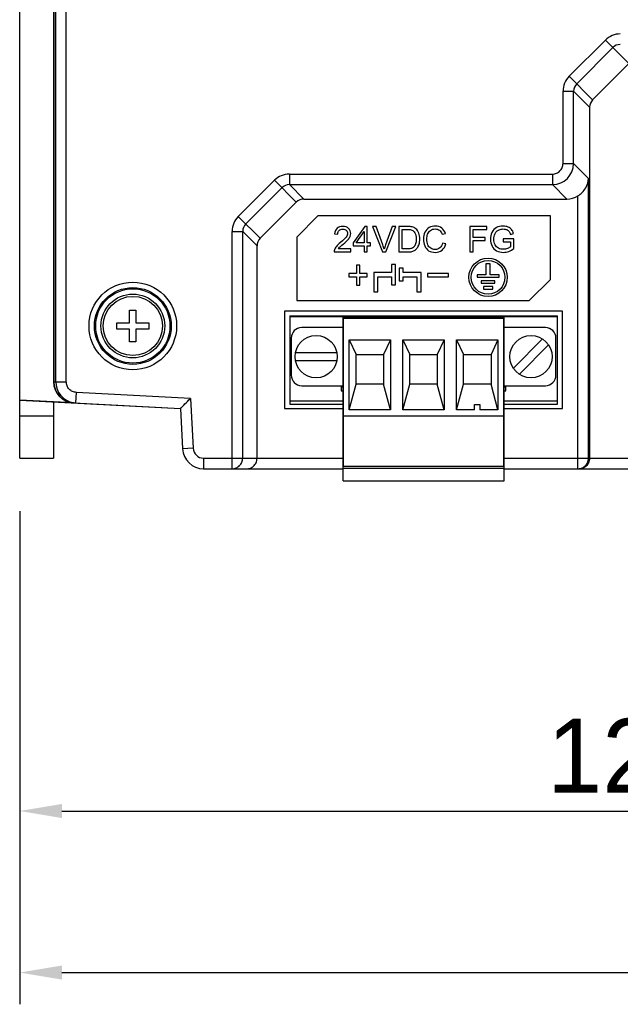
# Model space of a CAD drawing. Header units: millimetres. Extents: x 0 to 841, y 0 to 595.
# Tile 3 of 59: x 230 to 287, y 193 to 286. Entities that reach past the tile are written whole.
import ezdxf

# ---------------------------------------------------------------- set-up
doc = ezdxf.new("R2010")
doc.units = ezdxf.units.MM
doc.header["$LTSCALE"] = 65.395
doc.header["$PDMODE"] = 3
doc.header["$PDSIZE"] = 0.01
doc.layers.get('0').update_dxf_attribs({"linetype": 'CONTINUOUS'})
doc.layers.get('Defpoints').update_dxf_attribs({"linetype": 'CONTINUOUS'})
for name, color, linetype in [('3D-TOPRH-WS-SHAPE', 7, 'CONTINUOUS'), ('BODY_CASE-WS-SHAPE', 7, 'CONTINUOUS'), ('DIN_RAIL_LOCK-SHAPE', 7, 'CONTINUOUS'), ('ISO7045-M3X10-4_8-SHAPE', 7, 'CONTINUOUS'), ('SIDE_CASE-WS-RH-SHAPE', 7, 'CONTINUOUS'), ('TERMINAL_BLOCK-SHAPE', 7, 'CONTINUOUS'), ('TERMINAL_BLOCK_MALE_508-SHAPE', 7, 'CONTINUOUS')]:
    doc.layers.add(name, color=color, linetype=linetype)
doc.styles.get("Standard").update_dxf_attribs({"font": 'GOTHIC.TTF'})
doc.dimstyles.new('WALL', dxfattribs={"dimtxt": 7, "dimasz": 4, "dimexe": 3, "dimexo": 5, "dimgap": 1.5, "dimtad": 1, "dimtoh": 1, "dimdsep": 46, "dimtxsty": 'Standard', "dimcen": 0, "dimadec": 0, "dimazin": 0, "dimtp": 0.001, "dimtm": 0.001, "dimtfac": 1, "dimtofl": 0, "dimtmove": 0, "dimatfit": 3, "dimfxl": 1, "dimtolj": 1, "dimarcsym": 0})

# ---------------------------------------------------------------- blocks, each defined once
blk = doc.blocks.new('*D1')
at = {"color": 0, "lineweight": -2, "transparency": 16777216}
for p, q in [((353.613, 240.305), (353.613, 207.948)), ((230.413, 239.305), (230.413, 207.948)), ((234.413, 210.948), (349.613, 210.948))]:
    blk.add_line(p, q, dxfattribs=at)
at = {"color": 0, "transparency": 16777216}
for points in [[(234.413, 211.615), (234.413, 210.281), (230.413, 210.948)], [(349.613, 211.615), (349.613, 210.281), (353.613, 210.948)]]:
    blk.add_solid(points, dxfattribs=at)
at = {"layer": 'Defpoints', "color": 0, "transparency": 16777216}
for p in [(353.613, 245.305), (230.413, 244.305), (353.613, 210.948)]:
    blk.add_point(p, dxfattribs=at)
at = {"color": 0, "transparency": 16777216, "insert": (292.013, 216.124), "char_height": 7, "attachment_point": 5}
blk.add_mtext('\\A1;123.2', dxfattribs=at)
blk = doc.blocks.new('*D11')
at = {"color": 0, "lineweight": -2, "transparency": 16777216}
for p, q in [((375.913, 276.505), (375.913, 192.674)), ((230.413, 224.031), (230.413, 192.674)), ((234.413, 195.674), (371.913, 195.674))]:
    blk.add_line(p, q, dxfattribs=at)
at = {"color": 0, "transparency": 16777216}
for points in [[(234.413, 196.341), (234.413, 195.007), (230.413, 195.674)], [(371.913, 196.341), (371.913, 195.007), (375.913, 195.674)]]:
    blk.add_solid(points, dxfattribs=at)
at = {"layer": 'Defpoints', "color": 0, "transparency": 16777216}
for p in [(375.913, 281.505), (230.413, 229.031), (375.913, 195.674)]:
    blk.add_point(p, dxfattribs=at)
at = {"color": 0, "transparency": 16777216, "insert": (303.163, 200.85), "char_height": 7, "attachment_point": 5}
blk.add_mtext('\\A1;145.5', dxfattribs=at)

msp = doc.modelspace()

# ---------------------------------------------------------------- linework, layer by layer
at = {"layer": '3D-TOPRH-WS-SHAPE', "color": 7, "linetype": 'Continuous'}
for p, q in [((233.613, 360.305), (233.613, 251.532)), ((233.639, 360.281), (233.639, 251.531)), ((233.825, 251.521), (233.825, 360.095)), ((234.824, 251.521), (234.824, 360.095)), ((230.413, 244.305), (230.413, 291.4)), ((282.387, 280.41), (285.808, 283.831)), ((283.092, 279.705), (286.513, 283.126)), ((288.026, 281.613), (285.808, 283.831)), ((288.026, 281.613), (284.605, 278.192)), ((282.387, 280.41), (284.605, 278.192)), ((281.802, 272.162), (281.802, 278.998)), ((281.802, 278.998), (282.801, 278.998)), ((282.801, 272.162), (282.801, 278.998)), ((282.801, 278.998), (284.313, 277.485)), ((284.313, 277.485), (284.313, 244.305)), ((281.802, 272.162), (282.801, 272.162)), ((282.801, 272.162), (284.211, 270.753)), ((255.922, 271.164), (255.922, 270.165)), ((255.922, 271.164), (280.804, 271.164)), ((280.804, 271.164), (280.804, 270.165)), ((251.089, 267.158), (254.51, 270.579)), ((256.576, 268.513), (254.51, 270.579)), ((257.282, 268.805), (255.922, 270.165)), ((255.922, 270.165), (280.804, 270.165)), ((280.804, 270.165), (282.164, 268.805)), ((284.211, 244.305), (284.211, 270.753)), ((251.794, 266.453), (255.215, 269.874)), ((283.212, 243.305), (283.212, 269.102)), ((256.576, 268.513), (253.155, 265.092)), ((257.282, 268.805), (282.164, 268.805)), ((251.089, 267.158), (253.155, 265.092)), ((256.613, 265.205), (258.613, 267.205)), ((280.613, 267.205), (258.613, 267.205)), ((280.613, 261.205), (280.613, 267.205)), ((250.504, 243.305), (250.504, 265.746)), ((250.504, 265.746), (251.503, 265.746)), ((251.503, 244.305), (251.503, 265.746)), ((251.503, 265.746), (252.863, 264.385)), ((260.198, 265.521), (260.501, 265.49)), ((263.044, 266.205), (261.948, 264.65)), ((262.238, 264.65), (262.989, 265.732)), ((262.989, 265.732), (262.989, 264.65)), ((263.284, 266.205), (263.044, 266.205)), ((263.284, 264.65), (263.284, 266.205)), ((263.785, 266.205), (264.715, 263.805)), ((264.129, 266.205), (263.785, 266.205)), ((264.753, 264.461), (264.129, 266.205)), ((265.656, 266.205), (265.008, 264.461)), ((265.041, 263.805), (265.98, 266.205)), ((265.98, 266.205), (265.656, 266.205)), ((266.265, 266.205), (266.265, 263.805)), ((267.092, 266.205), (266.265, 266.205)), ((266.583, 264.088), (266.583, 265.922)), ((266.583, 265.922), (267.087, 265.922)), ((270.363, 265.473), (270.676, 265.547)), ((272.987, 266.205), (272.987, 263.805)), ((274.606, 266.205), (272.987, 266.205)), ((273.305, 265.178), (273.305, 265.922)), ((273.305, 265.922), (274.606, 265.922)), ((274.606, 265.922), (274.606, 266.205)), ((276.836, 265.455), (277.123, 265.534)), ((252.863, 244.305), (252.863, 264.385)), ((256.613, 265.205), (256.613, 259.205)), ((261.948, 264.65), (261.948, 264.38)), ((261.948, 264.38), (262.989, 264.38)), ((262.989, 264.65), (262.238, 264.65)), ((262.989, 264.38), (262.989, 263.805)), ((263.608, 264.65), (263.284, 264.65)), ((263.284, 263.805), (263.284, 264.38)), ((263.284, 264.38), (263.608, 264.38)), ((263.608, 264.38), (263.608, 264.65)), ((270.717, 264.566), (270.399, 264.646)), ((274.431, 265.178), (273.305, 265.178)), ((273.305, 263.805), (273.305, 264.895)), ((273.305, 264.895), (274.431, 264.895)), ((274.431, 264.895), (274.431, 265.178)), ((277.159, 265.029), (276.142, 265.028)), ((276.142, 265.028), (276.142, 264.746)), ((276.142, 264.746), (276.848, 264.746)), ((276.848, 264.746), (276.848, 264.299)), ((277.159, 264.139), (277.159, 265.029)), ((260.143, 263.805), (261.729, 263.805)), ((261.729, 264.088), (260.552, 264.088)), ((261.729, 263.805), (261.729, 264.088)), ((262.989, 263.805), (263.284, 263.805)), ((264.715, 263.805), (265.041, 263.805)), ((266.265, 263.805), (267.131, 263.805)), ((267.095, 264.088), (266.583, 264.088)), ((272.987, 263.805), (273.305, 263.805)), ((262.253, 262.55), (262.253, 261.762)), ((262.573, 262.55), (262.253, 262.55)), ((262.573, 261.762), (262.573, 262.55)), ((265.573, 262.622), (265.573, 261.862)), ((265.973, 262.622), (265.573, 262.622)), ((265.973, 260.702), (265.973, 262.622)), ((274.513, 262.692), (274.513, 261.645)), ((274.913, 262.692), (274.513, 262.692)), ((274.913, 261.645), (274.913, 262.692)), ((261.533, 261.762), (261.533, 261.442)), ((262.253, 261.762), (261.533, 261.762)), ((263.293, 261.762), (262.573, 261.762)), ((263.293, 261.442), (263.293, 261.762)), ((263.893, 261.862), (263.893, 260.022)), ((265.573, 261.862), (263.893, 261.862)), ((266.293, 262.262), (266.293, 261.062)), ((266.693, 262.262), (266.293, 262.262)), ((266.693, 261.862), (266.693, 262.262)), ((268.373, 261.862), (266.693, 261.862)), ((268.373, 260.022), (268.373, 261.862)), ((268.973, 261.762), (268.973, 261.442)), ((270.973, 261.762), (268.973, 261.762)), ((270.973, 261.442), (270.973, 261.762)), ((273.673, 261.645), (273.673, 261.405)), ((274.513, 261.645), (273.673, 261.645)), ((275.753, 261.645), (274.913, 261.645)), ((275.753, 261.405), (275.753, 261.645)), ((261.533, 261.442), (262.253, 261.442)), ((262.253, 261.442), (262.253, 260.654)), ((262.253, 260.654), (262.573, 260.654)), ((262.573, 260.654), (262.573, 261.442)), ((262.573, 261.442), (263.293, 261.442)), ((264.293, 260.022), (264.293, 261.462)), ((264.293, 261.462), (265.573, 261.462)), ((265.573, 261.462), (265.573, 260.702)), ((265.573, 260.702), (265.973, 260.702)), ((266.293, 261.062), (266.693, 261.062)), ((266.693, 261.062), (266.693, 261.462)), ((266.693, 261.462), (267.973, 261.462)), ((267.973, 261.462), (267.973, 260.022)), ((268.973, 261.442), (270.973, 261.442)), ((273.673, 261.405), (275.753, 261.405)), ((274.073, 261.085), (274.073, 260.845)), ((275.353, 261.085), (274.073, 261.085)), ((274.073, 260.845), (275.353, 260.845)), ((275.353, 260.845), (275.353, 261.085)), ((280.613, 261.205), (278.613, 259.205)), ((263.893, 260.022), (264.293, 260.022)), ((267.973, 260.022), (268.373, 260.022)), ((274.273, 260.525), (274.273, 260.285)), ((275.153, 260.525), (274.273, 260.525)), ((274.273, 260.285), (275.153, 260.285)), ((275.153, 260.285), (275.153, 260.525)), ((256.613, 259.205), (278.613, 259.205)), ((240.813, 257.105), (240.813, 258.305)), ((240.813, 258.305), (241.413, 258.305)), ((241.413, 258.305), (241.413, 257.105)), ((255.463, 258.205), (255.463, 249.005)), ((281.763, 258.205), (255.463, 258.205)), ((281.763, 249.005), (281.763, 258.205)), ((239.613, 256.505), (239.613, 257.105)), ((239.613, 257.105), (240.813, 257.105)), ((241.413, 257.105), (242.613, 257.105)), ((242.613, 257.105), (242.613, 256.505)), ((255.953, 257.755), (255.953, 249.405)), ((255.953, 257.755), (281.273, 257.755)), ((255.953, 257.705), (281.273, 257.705)), ((260.993, 242.155), (260.993, 257.655)), ((260.993, 257.655), (276.233, 257.655)), ((261.033, 243.505), (261.033, 257.505)), ((276.193, 257.505), (261.033, 257.505)), ((276.193, 243.505), (276.193, 257.505)), ((276.233, 242.155), (276.233, 257.655)), ((281.273, 249.405), (281.273, 257.755)), ((240.813, 256.505), (239.613, 256.505)), ((240.813, 255.305), (240.813, 256.505)), ((241.413, 256.505), (241.413, 255.305)), ((242.613, 256.505), (241.413, 256.505)), ((260.993, 256.655), (257.093, 256.655)), ((280.133, 256.655), (276.233, 256.655)), ((241.413, 255.305), (240.813, 255.305)), ((256.093, 255.655), (256.093, 252.155)), ((261.578, 248.88), (261.578, 255.505)), ((261.578, 255.505), (262.233, 254.105)), ((261.578, 255.505), (265.488, 255.505)), ((265.488, 255.505), (264.833, 254.105)), ((265.488, 255.505), (265.488, 248.88)), ((266.658, 255.505), (267.313, 254.105)), ((266.658, 248.88), (266.658, 255.505)), ((266.658, 255.505), (270.568, 255.505)), ((270.568, 255.505), (269.913, 254.105)), ((270.568, 255.505), (270.568, 248.88)), ((271.738, 255.505), (272.393, 254.105)), ((271.738, 248.88), (271.738, 255.505)), ((271.738, 255.505), (275.648, 255.505)), ((275.648, 255.505), (274.993, 254.105)), ((275.648, 255.505), (275.648, 248.88)), ((279.876, 255.573), (277.104, 252.802)), ((281.133, 252.155), (281.133, 255.655)), ((256.493, 254.305), (260.412, 254.305)), ((277.67, 252.236), (280.441, 255.008)), ((260.412, 253.505), (256.493, 253.505)), ((262.233, 251.305), (262.233, 254.105)), ((262.233, 254.105), (264.833, 254.105)), ((264.833, 254.105), (264.833, 251.305)), ((267.313, 251.305), (267.313, 254.105)), ((267.313, 254.105), (269.913, 254.105)), ((269.913, 254.105), (269.913, 251.305)), ((272.393, 251.305), (272.393, 254.105)), ((272.393, 254.105), (274.993, 254.105)), ((274.993, 254.105), (274.993, 251.305)), ((233.639, 251.531), (233.825, 251.521)), ((233.825, 251.521), (234.824, 251.521)), ((235.721, 249.523), (235.773, 250.522)), ((246.564, 249.956), (235.773, 250.522)), ((257.093, 251.155), (260.993, 251.155)), ((260.833, 251.155), (260.833, 250.683)), ((260.993, 251.005), (260.833, 251.005)), ((260.833, 250.683), (260.993, 250.683)), ((261.578, 248.88), (262.233, 251.305)), ((264.833, 251.305), (262.233, 251.305)), ((265.488, 248.88), (264.833, 251.305)), ((266.658, 248.88), (267.313, 251.305)), ((269.913, 251.305), (267.313, 251.305)), ((270.568, 248.88), (269.913, 251.305)), ((271.738, 248.88), (272.393, 251.305)), ((274.993, 251.305), (272.393, 251.305)), ((275.648, 248.88), (274.993, 251.305)), ((276.233, 251.155), (280.133, 251.155)), ((276.393, 251.005), (276.233, 251.005)), ((276.233, 250.683), (276.393, 250.683)), ((276.393, 250.683), (276.393, 251.155)), ((230.413, 249.802), (245.613, 249.005)), ((233.613, 249.634), (233.613, 244.305)), ((245.613, 249.005), (246.564, 249.956)), ((246.564, 249.956), (246.811, 245.253)), ((255.953, 249.726), (260.993, 249.726)), ((276.233, 249.726), (281.273, 249.726)), ((245.613, 249.005), (245.812, 245.2)), ((255.463, 249.005), (260.993, 249.005)), ((255.953, 249.405), (260.993, 249.405)), ((265.488, 248.88), (261.578, 248.88)), ((270.568, 248.88), (266.658, 248.88)), ((273.443, 248.88), (271.738, 248.88)), ((273.443, 248.88), (273.443, 249.38)), ((273.443, 249.38), (273.943, 249.38)), ((273.943, 249.38), (273.943, 248.88)), ((275.648, 248.88), (273.943, 248.88)), ((276.233, 249.405), (281.273, 249.405)), ((276.233, 249.005), (281.763, 249.005)), ((230.413, 248.305), (233.613, 248.305)), ((276.193, 248.28), (261.033, 248.28)), ((246.811, 245.253), (245.812, 245.2)), ((230.413, 244.305), (233.613, 244.305)), ((247.81, 244.305), (247.81, 243.305)), ((247.81, 244.305), (260.993, 244.305)), ((276.233, 244.305), (292.909, 244.305)), ((247.81, 243.305), (260.993, 243.305)), ((260.993, 243.355), (276.233, 243.355)), ((276.193, 243.505), (261.033, 243.505)), ((276.233, 243.305), (351.613, 243.305)), ((260.993, 242.155), (276.233, 242.155))]:
    msp.add_line(p, q, dxfattribs=at)
for points in [[(245.846, 249.238), (245.934, 249.326), (246.036, 249.428), (246.151, 249.542), (246.277, 249.669), (246.415, 249.808), (246.564, 249.956)], [(245.613, 249.005), (245.618, 249.011), (245.637, 249.029), (245.668, 249.06), (245.713, 249.106)]]:
    msp.add_lwpolyline(points, dxfattribs=at)
for centre, radius in [((274.713, 261.405), 1.816), ((274.713, 261.405), 1.6), ((241.113, 256.805), 4.144), ((241.113, 256.805), 3.631), ((241.113, 256.805), 3.513), ((241.113, 256.805), 3.013), ((241.113, 256.805), 2.8), ((258.453, 253.905), 2), ((278.773, 253.905), 2)]:
    msp.add_circle(centre, radius, dxfattribs=at)
for centre, radius, start, end in [((287.22, 282.418), 1.997, 89.98057, 134.98697), ((287.217, 282.421), 0.996, 89.78555, 134.96071), ((283.799, 278.998), 1.997, 135.01302, 180.01944), ((283.797, 279.001), 0.996, 135.03928, 180.21446), ((280.801, 272.165), 2, 270.0787, 359.9213), ((255.922, 269.166), 1.997, 89.98057, 134.98697), ((255.919, 269.169), 0.996, 89.78555, 134.96071), ((252.501, 265.746), 1.997, 135.01302, 180.01944), ((252.499, 265.749), 0.996, 135.03928, 180.21446), ((258.959, 262.386), 6.154, 15.86674, 19.70918), ((257.093, 255.655), 1, 90, 180), ((280.133, 255.655), 1, 0, 90), ((235.613, 251.532), 2, 180, 267), ((235.825, 251.521), 2, 179.99569, 260.44213), ((257.093, 252.155), 1, 180, 270), ((280.133, 252.155), 1, 270, 0), ((235.826, 251.522), 2.001, 260.43471, 266.98949), ((247.81, 245.305), 2, 183, 270), ((247.81, 245.305), 1, 183, 270), ((283.212, 244.304), 0.999, 270.01856, 278.63432)]:
    msp.add_arc(centre, radius, start, end, dxfattribs=at)
for centre, major_axis, ratio, start_param, end_param in [((285.314, 277.483), (0.709, -0.709), 0.997265, 3.141593, 3.925621), ((282.158, 270.808), (1.418, -1.418), 0.997265, -0.784029, -0.23268), ((257.285, 267.804), (-0.709, 0.709), 0.997265, -0.784029, 0), ((253.864, 264.383), (0.709, -0.709), 0.997265, 3.141593, 3.925621), ((235.642, 251.53), (2, -0.105), 0.998626, -3.089305, -1.570796)]:
    msp.add_ellipse(centre, major_axis=major_axis, ratio=ratio, start_param=start_param, end_param=end_param, dxfattribs=at)
for points, knots in [([(280.804, 271.164), (280.933, 271.164), (281.196, 271.215), (281.528, 271.438), (281.75, 271.77), (281.802, 272.032), (281.802, 272.162)], [0, 0, 0, 0, 0.249977, 0.499929, 0.749902, 1, 1, 1, 1]), ([(283.212, 269.102), (283.512, 269.287), (284.002, 269.779), (284.199, 270.442), (284.211, 270.753)], [0, 0, 0, 0, 0.53182, 1, 1, 1, 1]), ([(235.773, 250.522), (235.647, 250.529), (235.396, 250.59), (235.082, 250.816), (234.873, 251.141), (234.824, 251.395), (234.824, 251.521)], [0, 0, 0, 0, 0.250056, 0.500082, 0.750028, 1, 1, 1, 1]), ([(250.504, 243.305), (250.634, 243.305), (250.897, 243.357), (251.229, 243.58), (251.451, 243.912), (251.503, 244.175), (251.503, 244.305)], [0, 0, 0, 0, 0.249848, 0.499768, 0.749818, 1, 1, 1, 1]), ([(251.914, 243.305), (252.022, 243.305), (252.249, 243.346), (252.559, 243.538), (252.801, 243.868), (252.863, 244.154), (252.863, 244.305)], [0, 0, 0, 0, 0.213887, 0.442709, 0.702893, 1, 1, 1, 1]), ([(283.362, 243.316), (283.478, 243.334), (283.706, 243.412), (283.985, 243.639), (284.168, 243.95), (284.211, 244.187), (284.211, 244.305)], [0, 0, 0, 0, 0.249906, 0.499839, 0.749865, 1, 1, 1, 1]), ([(284.313, 244.305), (284.313, 244.154), (284.251, 243.868), (284.009, 243.538), (283.699, 243.346), (283.472, 243.305), (283.364, 243.305)], [0, 0, 0, 0, 0.297181, 0.557343, 0.786146, 1, 1, 1, 1])]:
    msp.add_open_spline(points, degree=3, knots=knots, dxfattribs=at)
for points in [[(269.728, 266.246), (269.515, 266.246), (269.322, 266.197), (269.145, 266.1)], [(270.333, 266.062), (270.17, 266.184), (269.967, 266.246), (269.728, 266.246)], [(276.14, 266.246), (275.901, 266.246), (275.69, 266.197), (275.507, 266.099)], [(276.61, 266.161), (276.469, 266.216), (276.314, 266.246), (276.14, 266.246)], [(260.432, 266.037), (260.296, 265.918), (260.218, 265.747), (260.198, 265.521)], [(260.977, 266.215), (260.748, 266.215), (260.567, 266.154), (260.432, 266.037)], [(260.501, 265.49), (260.501, 265.64), (260.545, 265.758), (260.63, 265.843)], [(260.63, 265.843), (260.716, 265.928), (260.828, 265.971), (260.971, 265.971)], [(260.971, 265.971), (261.105, 265.971), (261.213, 265.93), (261.297, 265.85)], [(261.524, 266.023), (261.39, 266.151), (261.207, 266.215), (260.977, 266.215)], [(261.423, 265.555), (261.423, 265.444), (261.377, 265.324), (261.285, 265.2)], [(261.297, 265.85), (261.38, 265.769), (261.423, 265.671), (261.423, 265.555)], [(261.726, 265.548), (261.726, 265.737), (261.659, 265.896), (261.524, 266.023)], [(261.667, 265.265), (261.706, 265.357), (261.726, 265.452), (261.726, 265.548)], [(267.087, 265.922), (267.275, 265.922), (267.413, 265.905), (267.498, 265.872)], [(267.519, 266.17), (267.421, 266.193), (267.279, 266.205), (267.092, 266.205)], [(267.498, 265.872), (267.616, 265.827), (267.716, 265.735), (267.798, 265.601)], [(267.871, 265.998), (267.773, 266.081), (267.657, 266.138), (267.519, 266.17)], [(267.798, 265.601), (267.88, 265.467), (267.922, 265.273), (267.922, 265.023)], [(268.155, 265.588), (268.092, 265.755), (267.997, 265.891), (267.871, 265.998)], [(268.25, 265.018), (268.25, 265.231), (268.217, 265.421), (268.155, 265.588)], [(268.737, 265.676), (268.642, 265.49), (268.595, 265.272), (268.595, 265.023)], [(269.145, 266.1), (268.968, 266.004), (268.832, 265.863), (268.737, 265.676)], [(268.922, 265.025), (268.922, 265.182), (268.947, 265.336), (268.997, 265.485)], [(268.997, 265.485), (269.047, 265.634), (269.134, 265.753), (269.258, 265.842)], [(269.258, 265.842), (269.382, 265.93), (269.536, 265.974), (269.721, 265.974)], [(269.721, 265.974), (269.882, 265.974), (270.014, 265.933), (270.12, 265.854)], [(270.12, 265.854), (270.225, 265.774), (270.307, 265.647), (270.363, 265.473)], [(270.676, 265.547), (270.61, 265.768), (270.497, 265.94), (270.333, 266.062)], [(275.084, 265.647), (274.986, 265.444), (274.939, 265.226), (274.939, 264.993)], [(275.507, 266.099), (275.323, 266), (275.183, 265.85), (275.084, 265.647)], [(275.266, 265.013), (275.266, 265.187), (275.296, 265.347), (275.358, 265.496)], [(275.358, 265.496), (275.394, 265.581), (275.443, 265.661), (275.508, 265.733)], [(275.508, 265.733), (275.574, 265.805), (275.659, 265.863), (275.765, 265.907)], [(275.765, 265.907), (275.87, 265.951), (275.996, 265.974), (276.142, 265.974)], [(276.142, 265.974), (276.263, 265.974), (276.373, 265.953), (276.473, 265.91)], [(276.473, 265.91), (276.571, 265.868), (276.648, 265.812), (276.701, 265.743)], [(276.94, 265.926), (276.861, 266.026), (276.751, 266.105), (276.61, 266.161)], [(276.701, 265.743), (276.754, 265.673), (276.8, 265.576), (276.836, 265.455)], [(277.123, 265.534), (277.08, 265.694), (277.019, 265.825), (276.94, 265.926)], [(260.756, 264.692), (260.588, 264.555), (260.459, 264.434), (260.37, 264.329)], [(260.676, 264.247), (260.725, 264.299), (260.84, 264.401), (261.017, 264.55)], [(261.285, 265.2), (261.194, 265.075), (261.017, 264.905), (260.756, 264.692)], [(261.017, 264.55), (261.228, 264.728), (261.379, 264.869), (261.471, 264.972)], [(261.471, 264.972), (261.562, 265.074), (261.627, 265.172), (261.667, 265.265)], [(265.008, 264.461), (264.959, 264.33), (264.915, 264.199), (264.879, 264.069)], [(267.858, 264.56), (267.816, 264.432), (267.758, 264.332), (267.683, 264.257)], [(267.922, 265.023), (267.922, 264.841), (267.901, 264.687), (267.858, 264.56)], [(268.021, 264.183), (268.087, 264.275), (268.143, 264.393), (268.186, 264.533)], [(268.186, 264.533), (268.228, 264.674), (268.25, 264.835), (268.25, 265.018)], [(268.595, 265.023), (268.595, 264.794), (268.636, 264.579), (268.721, 264.38)], [(268.721, 264.38), (268.806, 264.18), (268.929, 264.026), (269.091, 263.921)], [(269.011, 264.489), (268.952, 264.642), (268.922, 264.82), (268.922, 265.025)], [(269.289, 264.148), (269.163, 264.224), (269.07, 264.337), (269.011, 264.489)], [(270.399, 264.646), (270.355, 264.443), (270.271, 264.291), (270.149, 264.19)], [(270.356, 263.969), (270.53, 264.106), (270.65, 264.304), (270.717, 264.566)], [(274.939, 264.993), (274.939, 264.758), (274.988, 264.543), (275.086, 264.353)], [(275.376, 264.476), (275.302, 264.62), (275.266, 264.799), (275.266, 265.013)], [(275.698, 264.155), (275.558, 264.224), (275.45, 264.332), (275.376, 264.476)], [(260.176, 264.01), (260.151, 263.944), (260.139, 263.875), (260.143, 263.805)], [(260.37, 264.329), (260.282, 264.224), (260.216, 264.118), (260.176, 264.01)], [(260.552, 264.088), (260.585, 264.141), (260.625, 264.195), (260.676, 264.247)], [(267.467, 264.132), (267.377, 264.103), (267.253, 264.088), (267.095, 264.088)], [(267.131, 263.805), (267.275, 263.805), (267.405, 263.818), (267.516, 263.845)], [(267.683, 264.257), (267.629, 264.203), (267.557, 264.162), (267.467, 264.132)], [(267.516, 263.845), (267.627, 263.872), (267.724, 263.913), (267.803, 263.965)], [(267.803, 263.965), (267.881, 264.018), (267.955, 264.091), (268.021, 264.183)], [(269.091, 263.921), (269.253, 263.816), (269.464, 263.764), (269.723, 263.764)], [(269.697, 264.036), (269.549, 264.036), (269.413, 264.073), (269.289, 264.148)], [(270.149, 264.19), (270.024, 264.087), (269.874, 264.036), (269.697, 264.036)], [(269.723, 263.764), (269.972, 263.764), (270.183, 263.831), (270.356, 263.969)], [(275.086, 264.353), (275.184, 264.162), (275.328, 264.016), (275.522, 263.915)], [(275.522, 263.915), (275.715, 263.813), (275.929, 263.764), (276.165, 263.764)], [(276.147, 264.051), (275.988, 264.051), (275.839, 264.085), (275.698, 264.155)], [(276.55, 264.129), (276.419, 264.077), (276.284, 264.051), (276.147, 264.051)], [(276.165, 263.764), (276.338, 263.764), (276.509, 263.797), (276.675, 263.858)], [(276.848, 264.299), (276.779, 264.239), (276.681, 264.181), (276.55, 264.129)], [(276.675, 263.858), (276.841, 263.92), (277.001, 264.014), (277.159, 264.139)]]:
    msp.add_open_spline(points, degree=3, dxfattribs=at)
at = {"layer": 'BODY_CASE-WS-SHAPE', "color": 7, "linetype": 'Continuous'}
for p, q in [((233.613, 360.305), (233.613, 251.532)), ((230.413, 249.802), (230.413, 291.305)), ((235.537, 249.533), (230.413, 249.802))]:
    msp.add_line(p, q, dxfattribs=at)
msp.add_arc((235.613, 251.532), 2, 180, 267, dxfattribs=at)
at = {"layer": 'DIN_RAIL_LOCK-SHAPE', "color": 7, "linetype": 'Continuous'}
for p, q in [((230.413, 244.305), (230.413, 249.802)), ((233.613, 249.634), (233.613, 244.305)), ((230.413, 248.305), (233.613, 248.305)), ((230.413, 244.305), (233.613, 244.305))]:
    msp.add_line(p, q, dxfattribs=at)
at = {"layer": 'ISO7045-M3X10-4_8-SHAPE', "color": 7, "linetype": 'Continuous'}
for p, q in [((240.813, 257.105), (240.813, 258.305)), ((240.813, 258.305), (241.413, 258.305)), ((241.413, 258.305), (241.413, 257.105)), ((239.613, 256.505), (239.613, 257.105)), ((239.613, 257.105), (240.813, 257.105)), ((241.413, 257.105), (242.613, 257.105)), ((242.613, 257.105), (242.613, 256.505)), ((240.813, 256.505), (239.613, 256.505)), ((240.813, 255.305), (240.813, 256.505)), ((241.413, 256.505), (241.413, 255.305)), ((242.613, 256.505), (241.413, 256.505)), ((241.413, 255.305), (240.813, 255.305))]:
    msp.add_line(p, q, dxfattribs=at)
msp.add_circle((241.113, 256.805), 2.8, dxfattribs=at)
at = {"layer": 'SIDE_CASE-WS-RH-SHAPE', "color": 7, "linetype": 'Continuous'}
for p, q in [((233.639, 360.281), (233.639, 251.531)), ((233.825, 251.521), (233.825, 360.095)), ((234.824, 251.521), (234.824, 360.095)), ((282.387, 280.41), (285.808, 283.831)), ((283.092, 279.705), (286.513, 283.126)), ((288.026, 281.613), (285.808, 283.831)), ((288.026, 281.613), (284.605, 278.192)), ((282.387, 280.41), (284.605, 278.192)), ((281.802, 272.162), (281.802, 278.998)), ((281.802, 278.998), (282.801, 278.998)), ((282.801, 272.162), (282.801, 278.998)), ((282.801, 278.998), (284.313, 277.485)), ((284.313, 277.485), (284.313, 244.305)), ((281.802, 272.162), (282.801, 272.162)), ((282.801, 272.162), (284.211, 270.753)), ((255.922, 271.164), (255.922, 270.165)), ((255.922, 271.164), (280.804, 271.164)), ((280.804, 271.164), (280.804, 270.165)), ((251.089, 267.158), (254.51, 270.579)), ((256.576, 268.513), (254.51, 270.579)), ((257.282, 268.805), (255.922, 270.165)), ((255.922, 270.165), (280.804, 270.165)), ((280.804, 270.165), (282.164, 268.805)), ((284.211, 244.305), (284.211, 270.753)), ((251.794, 266.453), (255.215, 269.874)), ((283.212, 243.305), (283.212, 269.102)), ((256.576, 268.513), (253.155, 265.092)), ((257.282, 268.805), (282.164, 268.805)), ((251.089, 267.158), (253.155, 265.092)), ((256.613, 265.205), (258.613, 267.205)), ((280.613, 267.205), (258.613, 267.205)), ((280.613, 261.205), (280.613, 267.205)), ((250.504, 243.305), (250.504, 265.746)), ((250.504, 265.746), (251.503, 265.746)), ((251.503, 244.305), (251.503, 265.746)), ((251.503, 265.746), (252.863, 264.385)), ((260.198, 265.521), (260.501, 265.49)), ((263.044, 266.205), (261.948, 264.65)), ((262.238, 264.65), (262.989, 265.732)), ((262.989, 265.732), (262.989, 264.65)), ((263.284, 266.205), (263.044, 266.205)), ((263.284, 264.65), (263.284, 266.205)), ((263.785, 266.205), (264.715, 263.805)), ((264.129, 266.205), (263.785, 266.205)), ((264.753, 264.461), (264.129, 266.205)), ((265.656, 266.205), (265.008, 264.461)), ((265.041, 263.805), (265.98, 266.205)), ((265.98, 266.205), (265.656, 266.205)), ((266.265, 266.205), (266.265, 263.805)), ((267.092, 266.205), (266.265, 266.205)), ((266.583, 264.088), (266.583, 265.922)), ((266.583, 265.922), (267.087, 265.922)), ((270.363, 265.473), (270.676, 265.547)), ((272.987, 266.205), (272.987, 263.805)), ((274.606, 266.205), (272.987, 266.205)), ((273.305, 265.178), (273.305, 265.922)), ((273.305, 265.922), (274.606, 265.922)), ((274.606, 265.922), (274.606, 266.205)), ((276.836, 265.455), (277.123, 265.534)), ((252.863, 244.305), (252.863, 264.385)), ((256.613, 265.205), (256.613, 259.205)), ((261.948, 264.65), (261.948, 264.38)), ((261.948, 264.38), (262.989, 264.38)), ((262.989, 264.65), (262.238, 264.65)), ((262.989, 264.38), (262.989, 263.805)), ((263.608, 264.65), (263.284, 264.65)), ((263.284, 263.805), (263.284, 264.38)), ((263.284, 264.38), (263.608, 264.38)), ((263.608, 264.38), (263.608, 264.65)), ((270.717, 264.566), (270.399, 264.646)), ((274.431, 265.178), (273.305, 265.178)), ((273.305, 263.805), (273.305, 264.895)), ((273.305, 264.895), (274.431, 264.895)), ((274.431, 264.895), (274.431, 265.178)), ((277.159, 265.029), (276.142, 265.028)), ((276.142, 265.028), (276.142, 264.746)), ((276.142, 264.746), (276.848, 264.746)), ((276.848, 264.746), (276.848, 264.299)), ((277.159, 264.139), (277.159, 265.029)), ((260.143, 263.805), (261.729, 263.805)), ((261.729, 264.088), (260.552, 264.088)), ((261.729, 263.805), (261.729, 264.088)), ((262.989, 263.805), (263.284, 263.805)), ((264.715, 263.805), (265.041, 263.805)), ((266.265, 263.805), (267.131, 263.805)), ((267.095, 264.088), (266.583, 264.088)), ((272.987, 263.805), (273.305, 263.805)), ((262.253, 262.55), (262.253, 261.762)), ((262.573, 262.55), (262.253, 262.55)), ((262.573, 261.762), (262.573, 262.55)), ((265.573, 262.622), (265.573, 261.862)), ((265.973, 262.622), (265.573, 262.622)), ((265.973, 260.702), (265.973, 262.622)), ((274.513, 262.692), (274.513, 261.645)), ((274.913, 262.692), (274.513, 262.692)), ((274.913, 261.645), (274.913, 262.692)), ((261.533, 261.762), (261.533, 261.442)), ((262.253, 261.762), (261.533, 261.762)), ((263.293, 261.762), (262.573, 261.762)), ((263.293, 261.442), (263.293, 261.762)), ((263.893, 261.862), (263.893, 260.022)), ((265.573, 261.862), (263.893, 261.862)), ((266.293, 262.262), (266.293, 261.062)), ((266.693, 262.262), (266.293, 262.262)), ((266.693, 261.862), (266.693, 262.262)), ((268.373, 261.862), (266.693, 261.862)), ((268.373, 260.022), (268.373, 261.862)), ((268.973, 261.762), (268.973, 261.442)), ((270.973, 261.762), (268.973, 261.762)), ((270.973, 261.442), (270.973, 261.762)), ((273.673, 261.645), (273.673, 261.405)), ((274.513, 261.645), (273.673, 261.645)), ((275.753, 261.645), (274.913, 261.645)), ((275.753, 261.405), (275.753, 261.645)), ((261.533, 261.442), (262.253, 261.442)), ((262.253, 261.442), (262.253, 260.654)), ((262.253, 260.654), (262.573, 260.654)), ((262.573, 260.654), (262.573, 261.442)), ((262.573, 261.442), (263.293, 261.442)), ((264.293, 260.022), (264.293, 261.462)), ((264.293, 261.462), (265.573, 261.462)), ((265.573, 261.462), (265.573, 260.702)), ((265.573, 260.702), (265.973, 260.702)), ((266.293, 261.062), (266.693, 261.062)), ((266.693, 261.062), (266.693, 261.462)), ((266.693, 261.462), (267.973, 261.462)), ((267.973, 261.462), (267.973, 260.022)), ((268.973, 261.442), (270.973, 261.442)), ((273.673, 261.405), (275.753, 261.405)), ((274.073, 261.085), (274.073, 260.845)), ((275.353, 261.085), (274.073, 261.085)), ((274.073, 260.845), (275.353, 260.845)), ((275.353, 260.845), (275.353, 261.085)), ((280.613, 261.205), (278.613, 259.205)), ((263.893, 260.022), (264.293, 260.022)), ((267.973, 260.022), (268.373, 260.022)), ((274.273, 260.525), (274.273, 260.285)), ((275.153, 260.525), (274.273, 260.525)), ((274.273, 260.285), (275.153, 260.285)), ((275.153, 260.285), (275.153, 260.525)), ((256.613, 259.205), (278.613, 259.205)), ((255.463, 258.205), (255.463, 249.005)), ((281.763, 258.205), (255.463, 258.205)), ((281.763, 249.005), (281.763, 258.205)), ((233.639, 251.531), (233.825, 251.521)), ((233.825, 251.521), (234.824, 251.521)), ((235.721, 249.523), (235.773, 250.522)), ((246.564, 249.956), (235.773, 250.522)), ((235.537, 249.533), (245.613, 249.005)), ((245.613, 249.005), (246.564, 249.956)), ((246.564, 249.956), (246.811, 245.253)), ((245.613, 249.005), (245.812, 245.2)), ((255.463, 249.005), (260.993, 249.005)), ((276.233, 249.005), (281.763, 249.005)), ((246.811, 245.253), (245.812, 245.2)), ((247.81, 244.305), (247.81, 243.305)), ((247.81, 244.305), (260.993, 244.305)), ((276.233, 244.305), (292.909, 244.305)), ((247.81, 243.305), (260.993, 243.305)), ((276.233, 243.305), (351.584, 243.305))]:
    msp.add_line(p, q, dxfattribs=at)
for points in [[(245.846, 249.238), (245.934, 249.326), (246.036, 249.428), (246.151, 249.542), (246.277, 249.669), (246.415, 249.808), (246.564, 249.956)], [(245.613, 249.005), (245.618, 249.011), (245.637, 249.029), (245.668, 249.06), (245.713, 249.106)]]:
    msp.add_lwpolyline(points, dxfattribs=at)
for centre, radius in [((274.713, 261.405), 1.816), ((274.713, 261.405), 1.6), ((241.113, 256.805), 4.144), ((241.113, 256.805), 3.631), ((241.113, 256.805), 3.513), ((241.113, 256.805), 3.013)]:
    msp.add_circle(centre, radius, dxfattribs=at)
for centre, radius, start, end in [((287.22, 282.418), 1.997, 89.98057, 134.98697), ((287.217, 282.421), 0.996, 89.78555, 134.96071), ((283.799, 278.998), 1.997, 135.01302, 180.01944), ((283.797, 279.001), 0.996, 135.03928, 180.21446), ((280.801, 272.165), 2, 270.0787, 359.9213), ((255.922, 269.166), 1.997, 89.98057, 134.98697), ((255.919, 269.169), 0.996, 89.78555, 134.96071), ((252.501, 265.746), 1.997, 135.01302, 180.01944), ((252.499, 265.749), 0.996, 135.03928, 180.21446), ((258.959, 262.386), 6.154, 15.86674, 19.70918), ((235.825, 251.521), 2, 179.99569, 260.44213), ((235.826, 251.522), 2.001, 260.43471, 266.98949), ((247.81, 245.305), 2, 183, 270), ((247.81, 245.305), 1, 183, 270), ((283.212, 244.304), 0.999, 270.01856, 278.63432)]:
    msp.add_arc(centre, radius, start, end, dxfattribs=at)
for centre, major_axis, ratio, start_param, end_param in [((285.314, 277.483), (0.709, -0.709), 0.997265, 3.141593, 3.925621), ((282.158, 270.808), (1.418, -1.418), 0.997265, -0.784029, -0.23268), ((257.285, 267.804), (-0.709, 0.709), 0.997265, -0.784029, 0), ((253.864, 264.383), (0.709, -0.709), 0.997265, 3.141593, 3.925621), ((235.642, 251.53), (2, -0.105), 0.998626, -3.089305, -1.570796)]:
    msp.add_ellipse(centre, major_axis=major_axis, ratio=ratio, start_param=start_param, end_param=end_param, dxfattribs=at)
for points, knots in [([(280.804, 271.164), (280.933, 271.164), (281.196, 271.215), (281.528, 271.438), (281.75, 271.77), (281.802, 272.032), (281.802, 272.162)], [0, 0, 0, 0, 0.249977, 0.499929, 0.749902, 1, 1, 1, 1]), ([(283.212, 269.102), (283.512, 269.287), (284.002, 269.779), (284.199, 270.442), (284.211, 270.753)], [0, 0, 0, 0, 0.53182, 1, 1, 1, 1]), ([(235.773, 250.522), (235.647, 250.529), (235.396, 250.59), (235.082, 250.816), (234.873, 251.141), (234.824, 251.395), (234.824, 251.521)], [0, 0, 0, 0, 0.250056, 0.500082, 0.750028, 1, 1, 1, 1]), ([(250.504, 243.305), (250.634, 243.305), (250.897, 243.357), (251.229, 243.58), (251.451, 243.912), (251.503, 244.175), (251.503, 244.305)], [0, 0, 0, 0, 0.249848, 0.499768, 0.749818, 1, 1, 1, 1]), ([(251.914, 243.305), (252.022, 243.305), (252.249, 243.346), (252.559, 243.538), (252.801, 243.868), (252.863, 244.154), (252.863, 244.305)], [0, 0, 0, 0, 0.213887, 0.442709, 0.702893, 1, 1, 1, 1]), ([(283.362, 243.316), (283.478, 243.334), (283.706, 243.412), (283.985, 243.639), (284.168, 243.95), (284.211, 244.187), (284.211, 244.305)], [0, 0, 0, 0, 0.249906, 0.499839, 0.749865, 1, 1, 1, 1]), ([(284.313, 244.305), (284.313, 244.154), (284.251, 243.868), (284.009, 243.538), (283.699, 243.346), (283.472, 243.305), (283.364, 243.305)], [0, 0, 0, 0, 0.297181, 0.557343, 0.786146, 1, 1, 1, 1])]:
    msp.add_open_spline(points, degree=3, knots=knots, dxfattribs=at)
for points in [[(269.728, 266.246), (269.515, 266.246), (269.322, 266.197), (269.145, 266.1)], [(270.333, 266.062), (270.17, 266.184), (269.967, 266.246), (269.728, 266.246)], [(276.14, 266.246), (275.901, 266.246), (275.69, 266.197), (275.507, 266.099)], [(276.61, 266.161), (276.469, 266.216), (276.314, 266.246), (276.14, 266.246)], [(260.432, 266.037), (260.296, 265.918), (260.218, 265.747), (260.198, 265.521)], [(260.977, 266.215), (260.748, 266.215), (260.567, 266.154), (260.432, 266.037)], [(260.501, 265.49), (260.501, 265.64), (260.545, 265.758), (260.63, 265.843)], [(260.63, 265.843), (260.716, 265.928), (260.828, 265.971), (260.971, 265.971)], [(260.971, 265.971), (261.105, 265.971), (261.213, 265.93), (261.297, 265.85)], [(261.524, 266.023), (261.39, 266.151), (261.207, 266.215), (260.977, 266.215)], [(261.423, 265.555), (261.423, 265.444), (261.377, 265.324), (261.285, 265.2)], [(261.297, 265.85), (261.38, 265.769), (261.423, 265.671), (261.423, 265.555)], [(261.726, 265.548), (261.726, 265.737), (261.659, 265.896), (261.524, 266.023)], [(261.667, 265.265), (261.706, 265.357), (261.726, 265.452), (261.726, 265.548)], [(267.087, 265.922), (267.275, 265.922), (267.413, 265.905), (267.498, 265.872)], [(267.519, 266.17), (267.421, 266.193), (267.279, 266.205), (267.092, 266.205)], [(267.498, 265.872), (267.616, 265.827), (267.716, 265.735), (267.798, 265.601)], [(267.871, 265.998), (267.773, 266.081), (267.657, 266.138), (267.519, 266.17)], [(267.798, 265.601), (267.88, 265.467), (267.922, 265.273), (267.922, 265.023)], [(268.155, 265.588), (268.092, 265.755), (267.997, 265.891), (267.871, 265.998)], [(268.25, 265.018), (268.25, 265.231), (268.217, 265.421), (268.155, 265.588)], [(268.737, 265.676), (268.642, 265.49), (268.595, 265.272), (268.595, 265.023)], [(269.145, 266.1), (268.968, 266.004), (268.832, 265.863), (268.737, 265.676)], [(268.922, 265.025), (268.922, 265.182), (268.947, 265.336), (268.997, 265.485)], [(268.997, 265.485), (269.047, 265.634), (269.134, 265.753), (269.258, 265.842)], [(269.258, 265.842), (269.382, 265.93), (269.536, 265.974), (269.721, 265.974)], [(269.721, 265.974), (269.882, 265.974), (270.014, 265.933), (270.12, 265.854)], [(270.12, 265.854), (270.225, 265.774), (270.307, 265.647), (270.363, 265.473)], [(270.676, 265.547), (270.61, 265.768), (270.497, 265.94), (270.333, 266.062)], [(275.084, 265.647), (274.986, 265.444), (274.939, 265.226), (274.939, 264.993)], [(275.507, 266.099), (275.323, 266), (275.183, 265.85), (275.084, 265.647)], [(275.266, 265.013), (275.266, 265.187), (275.296, 265.347), (275.358, 265.496)], [(275.358, 265.496), (275.394, 265.581), (275.443, 265.661), (275.508, 265.733)], [(275.508, 265.733), (275.574, 265.805), (275.659, 265.863), (275.765, 265.907)], [(275.765, 265.907), (275.87, 265.951), (275.996, 265.974), (276.142, 265.974)], [(276.142, 265.974), (276.263, 265.974), (276.373, 265.953), (276.473, 265.91)], [(276.473, 265.91), (276.571, 265.868), (276.648, 265.812), (276.701, 265.743)], [(276.94, 265.926), (276.861, 266.026), (276.751, 266.105), (276.61, 266.161)], [(276.701, 265.743), (276.754, 265.673), (276.8, 265.576), (276.836, 265.455)], [(277.123, 265.534), (277.08, 265.694), (277.019, 265.825), (276.94, 265.926)], [(260.756, 264.692), (260.588, 264.555), (260.459, 264.434), (260.37, 264.329)], [(260.676, 264.247), (260.725, 264.299), (260.84, 264.401), (261.017, 264.55)], [(261.285, 265.2), (261.194, 265.075), (261.017, 264.905), (260.756, 264.692)], [(261.017, 264.55), (261.228, 264.728), (261.379, 264.869), (261.471, 264.972)], [(261.471, 264.972), (261.562, 265.074), (261.627, 265.172), (261.667, 265.265)], [(265.008, 264.461), (264.959, 264.33), (264.915, 264.199), (264.879, 264.069)], [(267.858, 264.56), (267.816, 264.432), (267.758, 264.332), (267.683, 264.257)], [(267.922, 265.023), (267.922, 264.841), (267.901, 264.687), (267.858, 264.56)], [(268.021, 264.183), (268.087, 264.275), (268.143, 264.393), (268.186, 264.533)], [(268.186, 264.533), (268.228, 264.674), (268.25, 264.835), (268.25, 265.018)], [(268.595, 265.023), (268.595, 264.794), (268.636, 264.579), (268.721, 264.38)], [(268.721, 264.38), (268.806, 264.18), (268.929, 264.026), (269.091, 263.921)], [(269.011, 264.489), (268.952, 264.642), (268.922, 264.82), (268.922, 265.025)], [(269.289, 264.148), (269.163, 264.224), (269.07, 264.337), (269.011, 264.489)], [(270.399, 264.646), (270.355, 264.443), (270.271, 264.291), (270.149, 264.19)], [(270.356, 263.969), (270.53, 264.106), (270.65, 264.304), (270.717, 264.566)], [(274.939, 264.993), (274.939, 264.758), (274.988, 264.543), (275.086, 264.353)], [(275.376, 264.476), (275.302, 264.62), (275.266, 264.799), (275.266, 265.013)], [(275.698, 264.155), (275.558, 264.224), (275.45, 264.332), (275.376, 264.476)], [(260.176, 264.01), (260.151, 263.944), (260.139, 263.875), (260.143, 263.805)], [(260.37, 264.329), (260.282, 264.224), (260.216, 264.118), (260.176, 264.01)], [(260.552, 264.088), (260.585, 264.141), (260.625, 264.195), (260.676, 264.247)], [(267.467, 264.132), (267.377, 264.103), (267.253, 264.088), (267.095, 264.088)], [(267.131, 263.805), (267.275, 263.805), (267.405, 263.818), (267.516, 263.845)], [(267.683, 264.257), (267.629, 264.203), (267.557, 264.162), (267.467, 264.132)], [(267.516, 263.845), (267.627, 263.872), (267.724, 263.913), (267.803, 263.965)], [(267.803, 263.965), (267.881, 264.018), (267.955, 264.091), (268.021, 264.183)], [(269.091, 263.921), (269.253, 263.816), (269.464, 263.764), (269.723, 263.764)], [(269.697, 264.036), (269.549, 264.036), (269.413, 264.073), (269.289, 264.148)], [(270.149, 264.19), (270.024, 264.087), (269.874, 264.036), (269.697, 264.036)], [(269.723, 263.764), (269.972, 263.764), (270.183, 263.831), (270.356, 263.969)], [(275.086, 264.353), (275.184, 264.162), (275.328, 264.016), (275.522, 263.915)], [(275.522, 263.915), (275.715, 263.813), (275.929, 263.764), (276.165, 263.764)], [(276.147, 264.051), (275.988, 264.051), (275.839, 264.085), (275.698, 264.155)], [(276.55, 264.129), (276.419, 264.077), (276.284, 264.051), (276.147, 264.051)], [(276.165, 263.764), (276.338, 263.764), (276.509, 263.797), (276.675, 263.858)], [(276.848, 264.299), (276.779, 264.239), (276.681, 264.181), (276.55, 264.129)], [(276.675, 263.858), (276.841, 263.92), (277.001, 264.014), (277.159, 264.139)]]:
    msp.add_open_spline(points, degree=3, dxfattribs=at)
at = {"layer": 'TERMINAL_BLOCK-SHAPE', "color": 7, "linetype": 'Continuous'}
for p, q in [((255.953, 257.755), (255.953, 249.405)), ((255.953, 257.755), (281.273, 257.755)), ((255.953, 257.705), (281.273, 257.705)), ((281.273, 249.405), (281.273, 257.755)), ((260.833, 251.155), (260.833, 250.683)), ((260.993, 251.005), (260.833, 251.005)), ((260.833, 250.683), (260.993, 250.683)), ((276.393, 251.005), (276.233, 251.005)), ((276.233, 250.683), (276.393, 250.683)), ((276.393, 250.683), (276.393, 251.155)), ((255.953, 249.726), (260.993, 249.726)), ((276.233, 249.726), (281.273, 249.726)), ((255.953, 249.405), (260.993, 249.405)), ((276.233, 249.405), (281.273, 249.405))]:
    msp.add_line(p, q, dxfattribs=at)
at = {"layer": 'TERMINAL_BLOCK_MALE_508-SHAPE', "color": 7, "linetype": 'Continuous'}
for p, q in [((260.993, 242.155), (260.993, 257.655)), ((260.993, 257.655), (276.233, 257.655)), ((261.033, 243.505), (261.033, 257.505)), ((276.193, 257.505), (261.033, 257.505)), ((276.193, 243.505), (276.193, 257.505)), ((276.233, 242.155), (276.233, 257.655)), ((260.993, 256.655), (257.093, 256.655)), ((280.133, 256.655), (276.233, 256.655)), ((256.093, 255.655), (256.093, 252.155)), ((261.578, 248.88), (261.578, 255.505)), ((261.578, 255.505), (262.233, 254.105)), ((261.578, 255.505), (265.488, 255.505)), ((265.488, 255.505), (264.833, 254.105)), ((265.488, 255.505), (265.488, 248.88)), ((266.658, 255.505), (267.313, 254.105)), ((266.658, 248.88), (266.658, 255.505)), ((266.658, 255.505), (270.568, 255.505)), ((270.568, 255.505), (269.913, 254.105)), ((270.568, 255.505), (270.568, 248.88)), ((271.738, 255.505), (272.393, 254.105)), ((271.738, 248.88), (271.738, 255.505)), ((271.738, 255.505), (275.648, 255.505)), ((275.648, 255.505), (274.993, 254.105)), ((275.648, 255.505), (275.648, 248.88)), ((279.876, 255.573), (277.104, 252.802)), ((281.133, 252.155), (281.133, 255.655)), ((256.493, 254.305), (260.412, 254.305)), ((277.67, 252.236), (280.441, 255.008)), ((260.412, 253.505), (256.493, 253.505)), ((262.233, 251.305), (262.233, 254.105)), ((262.233, 254.105), (264.833, 254.105)), ((264.833, 254.105), (264.833, 251.305)), ((267.313, 251.305), (267.313, 254.105)), ((267.313, 254.105), (269.913, 254.105)), ((269.913, 254.105), (269.913, 251.305)), ((272.393, 251.305), (272.393, 254.105)), ((272.393, 254.105), (274.993, 254.105)), ((274.993, 254.105), (274.993, 251.305)), ((257.093, 251.155), (260.993, 251.155)), ((261.578, 248.88), (262.233, 251.305)), ((264.833, 251.305), (262.233, 251.305)), ((265.488, 248.88), (264.833, 251.305)), ((266.658, 248.88), (267.313, 251.305)), ((269.913, 251.305), (267.313, 251.305)), ((270.568, 248.88), (269.913, 251.305)), ((271.738, 248.88), (272.393, 251.305)), ((274.993, 251.305), (272.393, 251.305)), ((275.648, 248.88), (274.993, 251.305)), ((276.233, 251.155), (280.133, 251.155)), ((265.488, 248.88), (261.578, 248.88)), ((270.568, 248.88), (266.658, 248.88)), ((273.443, 248.88), (271.738, 248.88)), ((273.443, 248.88), (273.443, 249.38)), ((273.443, 249.38), (273.943, 249.38)), ((273.943, 249.38), (273.943, 248.88)), ((275.648, 248.88), (273.943, 248.88)), ((276.193, 248.28), (261.033, 248.28)), ((260.993, 243.355), (276.233, 243.355)), ((276.193, 243.505), (261.033, 243.505)), ((260.993, 242.155), (276.233, 242.155))]:
    msp.add_line(p, q, dxfattribs=at)
for centre in [(258.453, 253.905), (278.773, 253.905)]:
    msp.add_circle(centre, 2, dxfattribs=at)
for centre, start, end in [((257.093, 255.655), 90, 180), ((280.133, 255.655), 0, 90), ((257.093, 252.155), 180, 270), ((280.133, 252.155), 270, 0)]:
    msp.add_arc(centre, 1, start, end, dxfattribs=at)

# ---------------------------------------------------------------- dimensions: what is measured, and where the dimension line sits
at = {"color": 5}
for base, p1, p2, picture, middle in [((375.913, 195.674), (230.413, 229.031), (375.913, 281.505), '*D11', (303.163, 195.674)), ((353.613, 210.948), (230.413, 244.305), (353.613, 245.305), '*D1', (292.013, 210.948))]:
    dim = msp.add_linear_dim(base=base, p1=p1, p2=p2, dimstyle='WALL', dxfattribs=at)
    dim.commit()
    dim.dimension.update_dxf_attribs({"geometry": picture, "text_midpoint": middle, "dimtype": 160})

doc.saveas('drawing.dxf')
